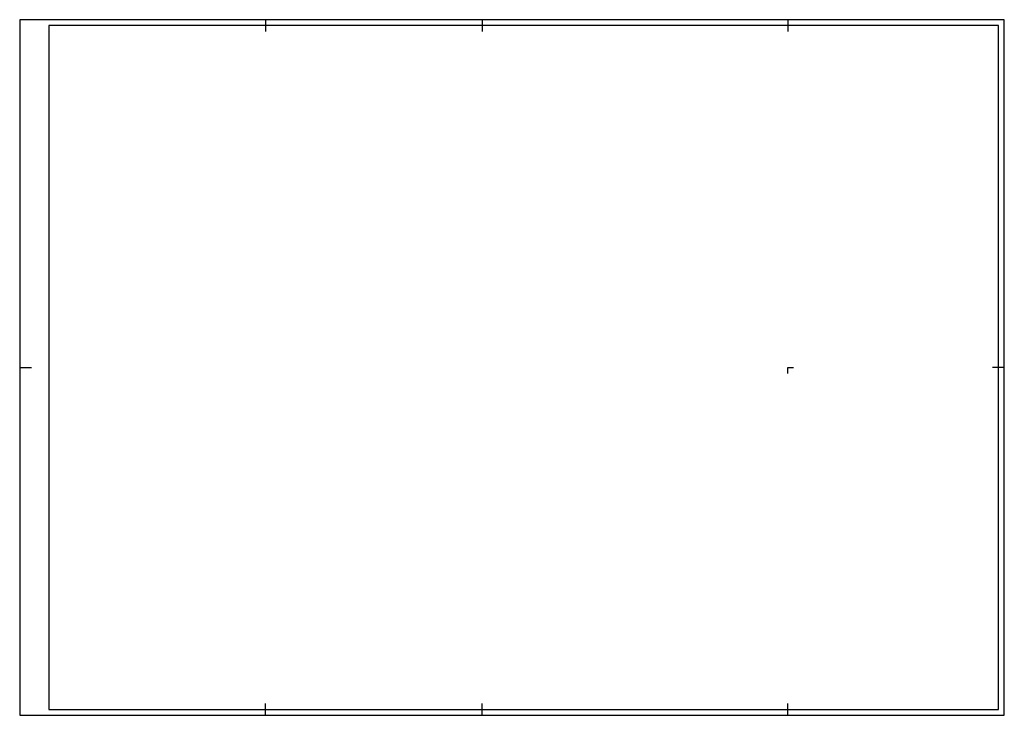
# Paper-space layout 'DIN A1' of a CAD drawing. Header units: metres. Extents: x 0 to 841, y 0 to 594.
import ezdxf

# ---------------------------------------------------------------- set-up
doc = ezdxf.new("R2010")
doc.units = ezdxf.units.M
doc.header["$LTSCALE"] = 0.0125

# ---------------------------------------------------------------- blocks, each defined once
blk = doc.blocks.new('AEC Planrahmen DIN A1')
for p, q in [((210, 594), (210, 584)), ((395, 594), (395, 584)), ((656, 594), (656, 584)), ((0, 297), (10, 297)), ((656, 297), (661, 297)), ((656, 292), (656, 297)), ((841, 297), (831, 297)), ((210, 0), (210, 10)), ((395, 0), (395, 10)), ((656, 0), (656, 10))]:
    blk.add_line(p, q)
for points in [[(0, 0), (841, 0), (841, 594), (0, 594)], [(25, 5), (836, 5), (836, 589), (25, 589)]]:
    blk.add_lwpolyline(points, close=True)

psp = doc.layouts.new('DIN A1')

# ---------------------------------------------------------------- block references
psp.add_blockref('AEC Planrahmen DIN A1', (0, 0))

doc.saveas('drawing.dxf')
